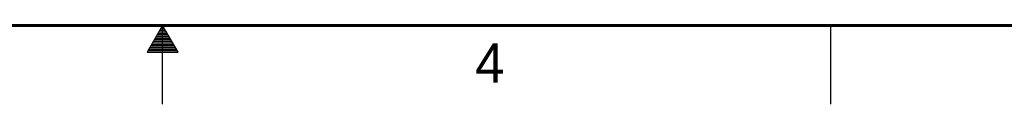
# Model space of a CAD drawing. Header units: inches. Extents: x 0 to 34, y 0 to 22.
# Tile 27 of 68: x 16.1 to 22.4, y 0 to 0.5. Entities that reach past the tile are written whole.
import ezdxf

# ---------------------------------------------------------------- set-up
doc = ezdxf.new("R2010")
doc.units = ezdxf.units.IN
doc.header["$LTSCALE"] = 1.87
doc.header["$MEASUREMENT"] = 0
doc.layers.get('0').update_dxf_attribs({"linetype": 'CONTINUOUS'})
doc.styles.add('TEXTSTYLE_2', font='txt')

msp = doc.modelspace()

# ---------------------------------------------------------------- linework, layer by layer
at = {"color": 2, "linetype": 'CONTINUOUS'}
for p, q in [((17, 0.5), (16.902, 0.3303)), ((16.9654, 0.44), (17.0347, 0.44)), ((16.9712, 0.45), (17.0289, 0.45)), ((16.9769, 0.46), (17.0231, 0.46)), ((16.9827, 0.47), (17.0173, 0.47)), ((16.9885, 0.48), (17.0116, 0.48)), ((16.9942, 0.49), (17.0058, 0.49)), ((17.098, 0.3303), (17, 0.5)), ((17, 0), (17, 0.5)), ((21.25, 0), (21.25, 0.5)), ((16.9307, 0.38), (17.0693, 0.38)), ((16.9365, 0.39), (17.0635, 0.39)), ((16.9423, 0.4), (17.0578, 0.4)), ((16.9481, 0.41), (17.052, 0.41)), ((16.9538, 0.42), (17.0462, 0.42)), ((16.9596, 0.43), (17.0404, 0.43)), ((16.902, 0.3303), (17.098, 0.3303)), ((16.9076, 0.34), (17.0924, 0.34)), ((16.9134, 0.35), (17.0866, 0.35)), ((16.9192, 0.36), (17.0808, 0.36)), ((16.925, 0.37), (17.0751, 0.37))]:
    msp.add_line(p, q, dxfattribs=at)
at = {"color": 7, "linetype": 'CONTINUOUS', "const_width": 0.02}
msp.add_lwpolyline([(0.5, 0.5), (33.5, 0.5)], dxfattribs=at)

# ---------------------------------------------------------------- texts
at = {"color": 2, "linetype": 'CONTINUOUS', "insert": (18.9884, 0.3869), "char_height": 0.25, "width": 0.25, "attachment_point": 1, "line_spacing_factor": 0.9, "style": 'TEXTSTYLE_2'}
msp.add_mtext('4', dxfattribs=at)

doc.saveas('drawing.dxf')
